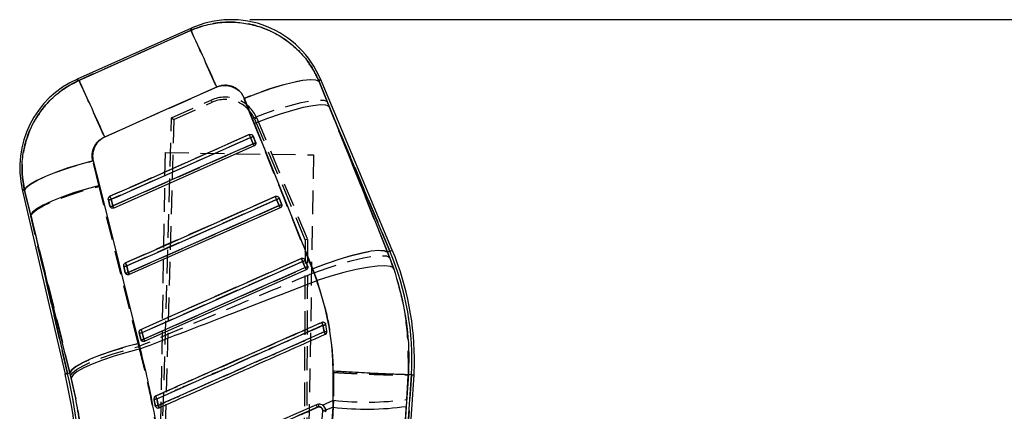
# Model space of a CAD drawing. Extents: x 75 to 757, y 20 to 569.
# Tile 33 of 49: x 230 to 335, y 527 to 569. Entities that reach past the tile are written whole.
import ezdxf

# ---------------------------------------------------------------- set-up
doc = ezdxf.new("R2010")
doc.units = 0
doc.header["$LTSCALE"] = 2
doc.linetypes.add('HIDDEN', pattern=[1.905, 1.27, -0.635])
doc.layers.get('0').update_dxf_attribs({"linetype": 'CONTINUOUS'})
doc.styles.add('SLDTEXTSTYLE0', font='TXT', dxfattribs={"width": 0.75})
doc.dimstyles.new('SLDDIMSTYLE0', dxfattribs={"dimtxt": 7, "dimasz": 6.604, "dimexe": 0, "dimexo": 0.0625, "dimgap": 1.75, "dimtad": 1, "dimdec": 0, "dimrnd": 1e-09, "dimzin": 12, "dimtxsty": 'SLDTEXTSTYLE0', "dimsah": 1, "dimcen": 0.09, "dimazin": 3, "dimtfac": 1, "dimtdec": 0, "dimtofl": 0, "dimtmove": 0, "dimatfit": 3, "dimtolj": 1, "dimtzin": 12})

# ---------------------------------------------------------------- blocks, each defined once
blk = doc.blocks.new('_D_6')
at = {"color": 179, "linetype": 'CONTINUOUS'}
for p, q in [((254.37, 568.87), (376.97, 568.87)), ((374.97, 568.87), (374.97, 322.73)), ((332.86, 322.73), (376.97, 322.73))]:
    blk.add_line(p, q, dxfattribs=at)
for points in [[(374.97, 568.87), (373.96, 562.26), (375.99, 562.26)], [(374.97, 322.73), (375.99, 329.33), (373.96, 329.33)]]:
    blk.add_solid(points, dxfattribs=at)
at = {"color": 179, "linetype": 'CONTINUOUS', "insert": (365.95, 413.38, 0.1), "char_height": 7, "attachment_point": 1, "rotation": 90, "style": 'SLDTEXTSTYLE0'}
blk.add_mtext('246', dxfattribs=at)

msp = doc.modelspace()

# ---------------------------------------------------------------- linework, layer by layer
at = {"color": 7, "linetype": 'CONTINUOUS'}
for p, q in [((248.152751, 567.966972), (235.897276, 562.496234)), ((269.608827, 544.207786), (261.918391, 562.521536)), ((261.788478, 562.255998), (262.861985, 559.574191)), ((254.871793, 557.767812), (253.792144, 560.446162)), ((262.861985, 559.574191), (269.116714, 544.001136)), ((269.358834, 544.102807), (262.861985, 559.574191)), ((261.130284, 542.198602), (254.871793, 557.767812)), ((254.459302, 556.249623), (254.733193, 555.597354)), ((254.720449, 556.416322), (254.994347, 555.764068)), ((254.836641, 555.368726), (239.827632, 548.716877)), ((254.994347, 555.764068), (255.004849, 555.734847)), ((237.635619, 553.761591), (238.291252, 551.120509)), ((238.291252, 551.120509), (242.490891, 534.23341)), ((230.031993, 550.703693), (234.612464, 530.950863)), ((230.946522, 547.960166), (230.287473, 550.599892)), ((257.503304, 549.789314), (257.777206, 549.13706)), ((239.408411, 548.924316), (239.245731, 549.625863)), ((239.432807, 548.857291), (239.408411, 548.924316)), ((239.724274, 548.945282), (239.561606, 549.646829)), ((257.619492, 548.741732), (241.480492, 541.589085)), ((257.242083, 549.622555), (257.515978, 548.970301)), ((257.777206, 549.13706), (257.787849, 549.107347)), ((235.140401, 531.073291), (230.946522, 547.960166)), ((230.946522, 547.960166), (234.876595, 531.012122)), ((269.358834, 544.102807), (269.116714, 544.001136)), ((269.116714, 544.001136), (269.747657, 542.30373)), ((241.061262, 541.796539), (240.898583, 542.498086)), ((241.377036, 541.81749), (241.214364, 542.519037)), ((260.024884, 542.995517), (260.298781, 542.343263)), ((260.286161, 543.162305), (260.560063, 542.510052)), ((260.560063, 542.510052), (260.570805, 542.480011)), ((241.085428, 541.729961), (241.061262, 541.796539)), ((260.402344, 542.114739), (243.133354, 534.461279)), ((261.585615, 540.958289), (261.130284, 542.198602)), ((262.488245, 536.248673), (262.476256, 536.291782)), ((262.622103, 535.531808), (262.488245, 536.248673)), ((242.714118, 534.668763), (242.551434, 535.370309)), ((243.029832, 534.689684), (242.867156, 535.39123)), ((242.490891, 534.23341), (242.635626, 533.639688)), ((242.738127, 534.602482), (242.714118, 534.668763)), ((234.876595, 531.012122), (235.140401, 531.073291)), ((235.268916, 530.550439), (235.140401, 531.073291)), ((263.281593, 527.401422), (263.289403, 531.253521)), ((267.88919, 472.035725), (271.944543, 530.849163)), ((268.106646, 479.131017), (271.673884, 530.86545)), ((271.333394, 530.885909), (271.112792, 527.492289)), ((271.333564, 530.885909), (271.333394, 530.885909)), ((271.673884, 530.86545), (271.333564, 530.885909)), ((271.673884, 530.86545), (271.944533, 530.849163)), ((244.26512, 527.559761), (244.287028, 527.49059)), ((262.177422, 527.014185), (262.173864, 526.951436)), ((262.486739, 526.911412), (262.490171, 526.974459)), ((263.281593, 527.401422), (262.488132, 527.079109)), ((262.490171, 526.974459), (262.488132, 527.079109)), ((271.112792, 527.492289), (268.106646, 479.131017))]:
    msp.add_line(p, q, dxfattribs=at)
at = {"color": 7, "linetype": 'HIDDEN'}
for p, q in [((238.812249, 556.307245), (250.787828, 561.650444)), ((262.642089, 560.097847), (261.7834, 562.245611)), ((246.004681, 558.362533), (250.252947, 560.261254)), ((250.252947, 560.261254), (250.353805, 560.035575)), ((253.731735, 560.437132), (254.594858, 558.291454)), ((246.248107, 558.199693), (250.353805, 560.035575)), ((262.642089, 560.097847), (269.358834, 544.102807)), ((269.104834, 543.996144), (262.642089, 560.097847)), ((243.449464, 469.359074), (246.004681, 558.362533)), ((246.248107, 558.199693), (243.735361, 469.35435)), ((246.004681, 558.362533), (246.248107, 558.199693)), ((254.594858, 558.291454), (261.058747, 542.190958)), ((255.107916, 558.339212), (254.879239, 558.243443)), ((254.879239, 558.243443), (260.292515, 545.30235)), ((255.107916, 558.339212), (260.546132, 545.352746)), ((254.735343, 555.597384), (254.461444, 556.249652)), ((254.994254, 555.764366), (254.720352, 556.41662)), ((254.836641, 555.368726), (254.735343, 555.597384)), ((255.001552, 555.745129), (254.994254, 555.764366)), ((245.308682, 554.655899), (243.891116, 468.667034)), ((245.308682, 554.655899), (261.176528, 554.394309)), ((261.176528, 554.394309), (259.758958, 468.405444)), ((238.255493, 551.033441), (237.580392, 553.756971)), ((242.432549, 534.228389), (238.255493, 551.033441)), ((230.285633, 550.600637), (230.965483, 547.878389)), ((257.777105, 549.137373), (257.503207, 549.789626)), ((239.245917, 549.625505), (239.408601, 548.923958)), ((239.408601, 548.923958), (239.438243, 548.847083)), ((239.563688, 549.647022), (239.726364, 548.945476)), ((257.518175, 548.970376), (257.244277, 549.622629)), ((257.784452, 549.118001), (257.777105, 549.137373)), ((234.876595, 531.012122), (230.965483, 547.878389)), ((230.965483, 547.878389), (235.140856, 531.073395)), ((260.292515, 545.30235), (259.93481, 469.087307)), ((260.546132, 545.352746), (260.22071, 469.082598)), ((260.546132, 545.352746), (260.292515, 545.30235)), ((269.358834, 544.102807), (269.104834, 543.996144)), ((269.325597, 543.436829), (269.104834, 543.996144)), ((240.898776, 542.497713), (241.061456, 541.796167)), ((241.216517, 542.519231), (241.379197, 541.817684)), ((260.301014, 542.343367), (260.027116, 542.995621)), ((260.559961, 542.510365), (260.286061, 543.162633)), ((260.567339, 542.490904), (260.559961, 542.510365)), ((241.061456, 541.796167), (241.091027, 541.719411)), ((261.058747, 542.190958), (261.218085, 541.782204)), ((262.066777, 536.466513), (262.097554, 536.474634)), ((242.551635, 535.369922), (242.714315, 534.668375)), ((242.869358, 535.391424), (243.032038, 534.689877)), ((242.515116, 533.892501), (242.432549, 534.228389)), ((242.714315, 534.668375), (242.743838, 534.591709)), ((234.876595, 531.012122), (235.140856, 531.073395)), ((235.140856, 531.073395), (235.214214, 530.777607)), ((263.334872, 531.1247), (263.340471, 528.149743)), ((271.673884, 530.86545), (268.139667, 479.609896)), ((271.163821, 528.238077), (271.334167, 530.885805)), ((244.29614, 527.472217), (244.265135, 527.559746)), ((262.145761, 527.621839), (263.340471, 528.149743)), ((261.736502, 527.441014), (261.607194, 527.40762))]:
    msp.add_line(p, q, dxfattribs=at)
at = {"color": 7, "linetype": 'HIDDEN', "flags": 128}
for points in [[(248.076721, 567.719776), (242.041144, 565.025423), (236.102178, 562.374194)], [(248.152751, 567.966972), (248.144023, 567.9386), (248.076721, 567.719776)], [(248.076721, 567.719776), (248.161703, 567.530085), (248.333681, 567.145501), (248.587991, 566.57641), (248.917765, 565.838237), (249.314077, 564.950932), (249.766208, 563.938503), (250.261928, 562.828321), (250.787824, 561.650444)], [(236.102178, 562.374194), (235.91997, 562.482719), (235.897276, 562.496234)], [(236.102178, 562.374194), (236.187156, 562.184532), (236.359074, 561.800082), (236.613284, 561.231245), (236.94292, 560.493384), (237.339064, 559.606452), (237.791009, 558.594454), (238.286536, 557.484705), (238.812249, 556.307245)], [(261.7834, 562.245611), (261.438634, 562.393893), (260.845953, 562.427867), (260.026002, 562.346328), (259.00734, 562.152151), (257.825449, 561.852072), (256.521493, 561.45655), (255.140893, 560.97937), (253.731735, 560.437132)], [(261.7834, 562.245611), (261.902809, 562.489692), (261.918391, 562.521536)], [(254.594858, 558.291454), (255.998481, 558.829759), (257.373977, 559.303705), (258.673863, 559.696947), (259.853258, 559.995909), (260.871441, 560.19025), (261.693265, 560.273279), (262.290352, 560.24212), (262.642089, 560.097847)], [(254.318349, 556.572441), (253.761578, 556.325678), (251.534499, 555.338655), (242.626182, 551.390563), (239.420566, 549.969871)], [(254.461444, 556.249652), (253.904677, 556.002889), (251.677602, 555.015851), (242.769297, 551.067729), (239.563688, 549.647022)], [(254.461444, 556.249652), (254.437588, 556.303475), (254.413798, 556.357149), (254.390969, 556.408663), (254.369962, 556.456048), (254.351571, 556.497533), (254.336483, 556.531567), (254.325266, 556.55684), (254.318349, 556.572441)], [(239.726364, 548.945476), (240.283135, 549.192239), (242.51021, 550.179262), (251.418512, 554.127384), (254.735343, 555.597384)], [(230.285633, 550.600637), (230.469368, 550.910551), (230.908501, 551.270817), (231.588467, 551.669497), (232.486721, 552.093376), (233.573466, 552.52837), (234.812673, 552.960087), (236.163243, 553.374205), (237.580392, 553.756971)], [(230.965483, 547.878389), (231.158595, 548.189272), (231.603901, 548.549895), (232.286795, 548.948441), (233.184877, 549.371843), (234.268676, 549.806182), (235.502634, 550.237242), (236.846268, 550.650839), (238.255493, 551.033441)], [(230.031993, 550.703693), (230.059985, 550.692324), (230.285633, 550.600637)], [(239.563688, 549.647022), (239.539831, 549.700845), (239.516042, 549.754534), (239.493209, 549.806033), (239.472202, 549.853433), (239.453807, 549.894918), (239.438712, 549.928967), (239.427491, 549.954254), (239.420566, 549.969871)], [(257.101196, 549.945433), (256.544426, 549.698685), (254.317346, 548.711662), (245.40903, 544.763569), (241.073422, 542.842064)], [(257.244277, 549.622629), (257.22042, 549.676467), (257.196631, 549.730141), (257.173802, 549.781639), (257.152799, 549.829025), (257.134407, 549.870525), (257.119324, 549.904559), (257.10811, 549.929846), (257.101196, 549.945433)], [(239.827632, 548.716877), (239.825777, 548.721079), (239.82026, 548.733536), (239.811245, 548.753906), (239.799003, 548.781533), (239.783905, 548.815627), (239.766403, 548.855115), (239.747028, 548.89885), (239.726364, 548.945476)], [(257.244277, 549.622629), (256.687506, 549.375881), (254.460431, 548.388843), (245.552122, 544.440735), (241.216517, 542.519231)], [(241.379197, 541.817684), (241.935964, 542.064432), (244.163043, 543.051455), (253.071352, 546.999563), (257.518175, 548.970376)], [(257.619492, 548.741732), (257.617633, 548.745919), (257.612109, 548.758392), (257.603086, 548.778761), (257.590837, 548.806403), (257.575735, 548.840497), (257.558226, 548.88), (257.538843, 548.923735), (257.518175, 548.970376)], [(261.058747, 542.190958), (262.462198, 542.729114), (263.837499, 543.202911), (265.13718, 543.595974), (266.31638, 543.894757), (267.334397, 544.088934), (268.156094, 544.171814), (268.753107, 544.140522), (269.104834, 543.996144)], [(261.218085, 541.782204), (262.635536, 542.294313), (264.024214, 542.742644), (265.335958, 543.111641), (266.525274, 543.38852), (267.550911, 543.563683), (268.377302, 543.631036), (268.975781, 543.58827), (269.325597, 543.436829)], [(241.216517, 542.519231), (241.192661, 542.573054), (241.168871, 542.626728), (241.146042, 542.678241), (241.125035, 542.725627), (241.106644, 542.767126), (241.091556, 542.801161), (241.080339, 542.826463), (241.073422, 542.842064)], [(259.884046, 543.31844), (259.327277, 543.071691), (257.100198, 542.084668), (248.191878, 538.136576), (242.726277, 535.714273)], [(260.027116, 542.995621), (259.470345, 542.748872), (257.243268, 541.761834), (248.334955, 537.813742), (242.869358, 535.391424)], [(243.032038, 534.689877), (243.588808, 534.936641), (245.815884, 535.923664), (254.7242, 539.871756), (260.301014, 542.343367)], [(259.884046, 543.31844), (259.890958, 543.302838), (259.902168, 543.277551), (259.917251, 543.243517), (259.935639, 543.202032), (259.956642, 543.154631), (259.979467, 543.103133), (260.003257, 543.049459), (260.027116, 542.995621)], [(260.301014, 542.343367), (260.321684, 542.296727), (260.341066, 542.252992), (260.358573, 542.213489), (260.373681, 542.179395), (260.385932, 542.151753), (260.394958, 542.131398), (260.400483, 542.118926), (260.402344, 542.114739)], [(241.480492, 541.589085), (241.478636, 541.593273), (241.473112, 541.605745), (241.464093, 541.6261), (241.451848, 541.653741), (241.436745, 541.68782), (241.41924, 541.727323), (241.399861, 541.771043), (241.379197, 541.817684)], [(242.726277, 535.714273), (242.733195, 535.698671), (242.744404, 535.673369), (242.759492, 535.639335), (242.77788, 535.597835), (242.798883, 535.550434), (242.821711, 535.498936), (242.845501, 535.445262), (242.869358, 535.391424)], [(235.140856, 531.073395), (235.334031, 531.384234), (235.779471, 531.744842), (236.462559, 532.143388), (237.360876, 532.566775), (238.444939, 533.001129), (239.679176, 533.43219), (241.023082, 533.845801), (242.432549, 534.228389)], [(235.214214, 530.777607), (235.40882, 531.08703), (235.855638, 531.444896), (236.540019, 531.839464), (237.439535, 532.257799), (238.524697, 532.686208), (239.75994, 533.110638), (241.104774, 533.517171), (242.515116, 533.892501)], [(243.032038, 534.689877), (243.052706, 534.643252), (243.072085, 534.599517), (243.08959, 534.560014), (243.104696, 534.525935), (243.116944, 534.498308), (243.125967, 534.477938), (243.131492, 534.465481), (243.133354, 534.461279)], [(234.876595, 531.012122), (234.761077, 530.98533), (234.678529, 530.966182), (234.628982, 530.954693), (234.612464, 530.950863)]]:
    msp.add_lwpolyline(points, dxfattribs=at)
at = {"color": 7, "linetype": 'CONTINUOUS', "flags": 128}
for points in [[(236.102905, 562.373761), (242.040149, 565.028001), (248.079154, 567.727689)], [(261.788478, 562.255998), (261.44885, 562.401031), (260.862709, 562.432591), (260.050335, 562.349592), (259.039841, 562.154893), (257.866196, 561.855246), (256.570015, 561.461021), (255.19615, 560.985837), (253.792144, 560.446162)], [(250.845722, 561.656777), (244.8049, 558.9615), (238.865859, 556.311641)], [(262.861985, 559.574191), (262.513801, 559.714426), (261.922283, 559.742663), (261.107675, 559.657965), (260.097859, 559.463207), (258.927391, 559.16505), (257.63633, 558.773715), (256.268866, 558.3026), (254.871793, 557.767812)], [(239.420149, 549.969856), (239.976908, 550.216604), (242.203939, 551.203613), (251.112062, 555.151645), (254.31792, 556.572456)], [(239.561606, 549.646829), (240.118361, 549.893592), (242.345377, 550.88063), (251.253455, 554.828767), (254.459302, 556.249623)], [(254.733193, 555.597354), (254.176437, 555.350606), (251.949418, 554.363568), (243.041343, 550.415445), (239.724274, 548.945282)], [(237.635619, 553.761591), (236.21089, 553.378675), (234.85177, 552.963976), (233.603723, 552.531366), (232.508491, 552.095298), (231.602705, 551.670377), (230.916663, 551.270817), (230.473309, 550.909955), (230.287473, 550.599892)], [(238.291252, 551.120509), (236.874006, 550.737758), (235.521409, 550.32355), (234.27825, 549.89158), (233.185693, 549.456168), (232.279915, 549.031724), (231.590907, 548.632298), (231.141481, 548.271139), (230.946522, 547.960166)], [(241.072989, 542.842049), (241.629749, 543.088813), (243.856776, 544.075806), (252.764884, 548.023824), (257.100757, 549.945448)], [(241.214364, 542.519037), (241.77112, 542.765785), (243.99814, 543.752808), (252.906218, 547.700901), (257.242083, 549.622555)], [(257.515978, 548.970301), (256.959222, 548.723553), (254.732202, 547.73653), (245.824124, 543.788452), (241.377036, 541.81749)], [(269.116714, 544.001136), (268.768573, 544.141699), (268.177296, 544.170369), (267.363103, 544.086147), (266.353834, 543.891911), (265.184003, 543.59432), (263.893615, 543.203537), (262.526795, 542.732928), (261.130284, 542.198602)], [(242.725837, 535.714258), (243.282593, 535.961006), (245.50962, 536.948014), (254.417717, 540.896002), (259.883601, 543.318454)], [(242.867156, 535.39123), (243.423912, 535.637994), (245.650932, 536.625002), (254.55901, 540.57305), (260.024884, 542.995517)], [(260.298781, 542.343263), (259.742025, 542.096515), (257.515005, 541.109491), (248.606927, 537.161444), (243.029832, 534.689684)], [(269.747657, 542.30373), (269.40543, 542.465542), (268.810272, 542.528946), (267.982829, 542.491753), (266.951799, 542.355243), (265.752948, 542.124171), (264.427861, 541.806538), (263.0225, 541.413371), (261.585615, 540.958289)], [(242.490891, 534.23341), (241.072822, 533.850674), (239.719301, 533.436451), (238.475188, 533.004467), (237.381719, 532.56904), (236.475128, 532.144595), (235.785465, 531.745214), (235.335588, 531.384129), (235.140401, 531.073291)], [(242.635626, 533.639688), (241.216003, 533.269856), (239.86084, 532.868181), (238.61495, 532.447938), (237.519543, 532.023032), (236.610844, 531.607513), (235.918905, 531.21512), (235.46661, 530.858834), (235.268916, 530.550439)]]:
    msp.add_lwpolyline(points, dxfattribs=at)
at = {"color": 8, "linetype": 'CONTINUOUS', "flags": 128}
for points in [[(248.079154, 567.727689), (248.144835, 567.941238), (248.152751, 567.966972)], [(235.897276, 562.496234), (235.920213, 562.48257), (236.102905, 562.373761)], [(261.918391, 562.521536), (261.904504, 562.493149), (261.788478, 562.255998)], [(230.287473, 550.599892), (230.060599, 550.692071), (230.031993, 550.703693)], [(269.358834, 544.102807), (269.468167, 544.148717), (269.546298, 544.18153), (269.593192, 544.201229), (269.608827, 544.207786)], [(234.612464, 530.950863), (234.628982, 530.954693), (234.678529, 530.966182), (234.761077, 530.98533), (234.876595, 531.012122)]]:
    msp.add_lwpolyline(points, dxfattribs=at)
at = {"color": 7, "linetype": 'CONTINUOUS'}
for centre, radius, start, end in [((252.372861, 558.513117), 10.353, 22.56848093, 114.38197914), ((-11.003547, 445.995581), 286.256096, 23.8314822, 25.16686533), ((240.117384, 553.042387), 10.353, 113.76857677, 193.35191614), ((-21.915617, 441.115016), 285.091636, 23.83278439, 25.17171306), ((273.27042, 564.680165), 20.613884, 203.16080236, 204.14039894), ((254.335124, 556.73206), 0.498163, 284.43452494, 320.66859569), ((254.609066, 556.0797), 0.498062, 284.43144014, 320.67484326), ((263.050342, 559.222898), 9.073012, 203.55295991, 205.13770758), ((258.371481, 558.076336), 20.612327, 203.15893979, 204.13918669), ((275.371446, 557.749925), 19.867762, 203.13015393, 204.14663243), ((257.117875, 550.105098), 0.498273, 284.43479716, 320.6720775), ((239.369515, 550.150902), 0.539434, 256.73410568, 290.86067585), ((239.532191, 549.449303), 0.539382, 256.73316235, 290.86188712), ((247.966084, 552.53729), 8.990548, 203.54889992, 205.14665154), ((257.391785, 549.452837), 0.498261, 284.43325796, 320.67213436), ((265.435259, 552.419073), 8.637652, 203.53266887, 205.19712055), ((241.521999, 532.413376), 30.191592, 357.06114418, 22.77883935), ((241.521999, 532.413376), 30.462731, 359.0555367, 22.77883935), ((241.022374, 543.022516), 0.538842, 256.71844297, 290.87318826), ((259.236192, 550.599201), 19.750325, 203.12638735, 204.14928324), ((277.418797, 550.797628), 19.063608, 203.09938587, 204.15881483), ((259.900568, 543.478301), 0.498533, 284.4398642, 320.66518135), ((260.174515, 542.825981), 0.498456, 284.43612637, 320.66780768), ((267.974736, 545.684139), 8.371484, 203.52056355, 205.23779789), ((241.185052, 542.320935), 0.538808, 256.71783849, 290.87397133), ((249.26156, 545.251118), 8.599739, 203.5326239, 205.20325542), ((299.085158, 552.585274), 40.375532, 203.53011121, 203.99661932), ((262.08996, 537.085971), 0.9272, 276.77264239, 295.43946648), ((242.675249, 535.894556), 0.538669, 256.71154383, 290.870747), ((260.269797, 543.197011), 19.073073, 203.09894988, 204.15814176), ((262.213778, 536.565262), 1.111196, 276.01206146, 291.55927832), ((295.830235, 550.219487), 36.607267, 203.77711127, 204.22040537), ((242.837931, 535.192973), 0.538633, 256.71086197, 290.87160727), ((250.705679, 538.031016), 8.371567, 203.52371636, 205.24007471), ((241.521999, 532.413376), 30.462731, 357.05661772, 359.0555367), ((176.782181, 517.540641), 59.364769, 359.05655614, 13.0555367), ((176.782181, 517.540641), 59.635908, 359.05696212, 13.0555367), ((244.12877, 529.531549), 1.263612, 270.10747099, 284.16174239), ((244.202304, 529.137994), 1.579482, 272.27923864, 283.47716166), ((301.970424, 553.867557), 62.955256, 203.6605339, 203.95518511), ((318.280264, 560.16146), 80.580766, 203.83222741, 204.03750023), ((248.747556, 521.780221), 14.037158, 23.61908151, 24.77146421), ((262.191994, 525.877971), 1.136308, 74.78694659, 90.73477439), ((266.842923, 557.978775), 30.784048, 263.35671795, 277.97285572)]:
    msp.add_arc(centre, radius, start, end, dxfattribs=at)
at = {"color": 7, "linetype": 'HIDDEN'}
for centre, radius, start, end in [((251.741953, 556.929678), 3.649177, 22.72199947, 114.08172298), ((251.741977, 556.931128), 3.400677, 22.69960966, 114.09206433), ((254.343181, 556.717258), 0.482329, 284.19318927, 321.44210956), ((254.616993, 556.065105), 0.482462, 284.19976078, 321.43944493), ((257.125929, 550.090363), 0.482474, 284.19919934, 321.44090909), ((239.369377, 550.159435), 0.548018, 256.98038582, 290.76714385), ((239.532058, 549.457852), 0.547982, 256.97976273, 290.76794805), ((257.399838, 549.438093), 0.482456, 284.19849267, 321.44161575), ((241.521999, 532.413376), 30.191592, 357.06114418, 22.77883935), ((241.022226, 543.031526), 0.547901, 256.97867903, 290.76957511), ((259.908743, 543.4634), 0.482524, 284.20074735, 321.44101455), ((260.182632, 542.811191), 0.482569, 284.20046042, 321.43626892), ((241.184906, 542.329979), 0.547901, 256.97867903, 290.76957511), ((213.542623, 514.709512), 53.178573, 23.80034829, 24.1502546), ((262.05084, 537.28302), 1.12303, 277.56780391, 292.92259422), ((262.18968, 536.188858), 0.3045, 11.32951318, 23.39266554), ((242.675114, 535.903493), 0.547673, 256.97004189, 290.77331529), ((262.1623, 536.863811), 1.409131, 276.81416736, 289.04451034), ((231.139371, 521.577203), 34.14212, 23.51846967, 24.00106341), ((242.837794, 535.201947), 0.547673, 256.97004189, 290.77331529), ((176.782181, 517.540641), 59.635908, 359.05696212, 13.0555367), ((244.112227, 529.623019), 1.355242, 270.80056059, 283.9355651), ((244.177334, 529.27371), 1.716211, 272.93250476, 283.26047799), ((206.492207, 511.589179), 41.466098, 23.77740539, 24.22355203), ((219.249675, 516.314346), 27.723795, 23.43005028, 24.02857064), ((247.860005, 521.389511), 15.00676, 23.64237195, 24.70608609), ((264.600063, 527.755805), 2.880811, 180.71167333, 186.27333408), ((266.906196, 558.833128), 30.889877, 263.37137375, 277.92243394), ((262.191894, 525.882918), 1.131588, 74.71711293, 90.75043246)]:
    msp.add_arc(centre, radius, start, end, dxfattribs=at)
for points, knots in [([(261.7834, 562.245611), (261.768582, 562.280418), (261.515704, 562.874404), (260.910597, 563.980782), (259.775699, 565.41138), (258.408696, 566.613455), (256.728833, 567.644835), (254.90782, 568.312299), (253.040839, 568.611092), (251.345745, 568.602757), (249.663449, 568.32982), (248.605631, 567.923124), (248.076721, 567.719776)], [0, 0, 0, 0, 0.0069125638, 0.1179640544, 0.2290149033, 0.3389211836, 0.4488266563, 0.587595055, 0.6903339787, 0.7930729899, 0.8965363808, 1, 1, 1, 1]), ([(236.102178, 562.374194), (235.541483, 562.085418), (234.477859, 561.537618), (233.123359, 560.398709), (231.951468, 559.066541), (231.024745, 557.527767), (230.379031, 555.837227), (230.036299, 554.114426), (229.973322, 552.344026), (230.181529, 551.18177), (230.285633, 550.600637)], [0, 0, 0, 0, 0.1328494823, 0.2520122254, 0.3711751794, 0.5063237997, 0.6288588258, 0.7513950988, 0.8756963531, 1, 1, 1, 1]), ([(250.787824, 561.650444), (250.789132, 561.651026), (251.011762, 561.749966), (251.492124, 561.874313), (252.150196, 561.819355), (252.773843, 561.581336), (253.352676, 561.155177), (253.603203, 560.680607), (253.731735, 560.437132)], [0, 0, 0, 0, 0.00120284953, 0.2046371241, 0.40804742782, 0.54667885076, 0.76742605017, 1, 1, 1, 1]), ([(237.580392, 553.756971), (237.578793, 553.763525), (237.518322, 554.011317), (237.48262, 554.524781), (237.655171, 555.152264), (237.978853, 555.695684), (238.353558, 556.071476), (238.691144, 556.244997), (238.812249, 556.307245)], [0, 0, 0, 0, 0.0066600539, 0.2518148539, 0.4971860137, 0.6319861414, 0.8679804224, 1, 1, 1, 1]), ([(271.334532, 530.885849), (271.335925, 532.577753), (271.338374, 535.552951), (270.571852, 539.777144), (269.743503, 542.209628), (269.325597, 543.436829)], [0, 0, 0, 0, 0.3951355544, 0.6948426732, 1, 1, 1, 1]), ([(261.218085, 541.782204), (258.601153, 540.674558), (252.369993, 538.037148), (246.132827, 535.413995), (242.515116, 533.892501)], [0, 0, 0, 0, 0.4199752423, 1, 1, 1, 1]), ([(261.218085, 541.782204), (261.581694, 540.745223), (262.314468, 538.655412), (263.09497, 535.077293), (263.249183, 532.536502), (263.334872, 531.1247)], [0, 0, 0, 0, 0.3044239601, 0.6135003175, 1, 1, 1, 1]), ([(244.307279, 528.602634), (244.492307, 528.684566), (245.419798, 529.095267), (249.317175, 530.82097), (255.051976, 533.360339), (260.044307, 535.570958), (262.066777, 536.466513)], [0, 0, 0, 0, 0.0312556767, 0.1566758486, 0.6583564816, 1, 1, 1, 1]), ([(262.198742, 536.169771), (262.013119, 536.087596), (261.085001, 535.676721), (257.186906, 533.951045), (252.360201, 531.814332), (247.368269, 529.60452), (245.346326, 528.709479), (244.43861, 528.307665)], [0, 0, 0, 0, 0.0313551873, 0.1567762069, 0.6584604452, 0.8466717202, 1, 1, 1, 1]), ([(262.329492, 535.464634), (262.303687, 535.611229), (262.262229, 535.846744), (262.216142, 536.081238), (262.198742, 536.169771)], [0, 0, 0, 0, 0.6224457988, 1, 1, 1, 1]), ([(262.393994, 536.408607), (262.407058, 536.397887), (262.439727, 536.371079), (262.458116, 536.332752), (262.469151, 536.309753)], [0, 0, 0, 0, 0.3999161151, 1, 1, 1, 1]), ([(244.570996, 527.603258), (244.756621, 527.685428), (245.684747, 528.096278), (249.582885, 529.821841), (254.40788, 531.957794), (259.399241, 534.167431), (261.420621, 535.062282), (262.329492, 535.464634)], [0, 0, 0, 0, 0.0313580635, 0.1567904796, 0.6585206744, 0.8464608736, 1, 1, 1, 1]), ([(245.013218, 520.051886), (244.891255, 521.206181), (244.647334, 523.514718), (244.087282, 526.992481), (243.394316, 530.46862), (242.808181, 532.751214), (242.515116, 533.892501)], [0, 0, 0, 0, 0.2468896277, 0.4937675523, 0.746885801, 1, 1, 1, 1]), ([(235.214214, 530.777607), (235.405712, 529.945682), (235.788714, 528.281808), (236.214229, 525.690745), (236.52907, 523.046141), (236.624041, 521.260803), (236.671529, 520.368088)], [0, 0, 0, 0, 0.2458329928, 0.4916727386, 0.7458235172, 1, 1, 1, 1]), ([(263.334872, 531.1247), (263.38149, 531.122108), (263.713128, 531.103668), (264.499176, 531.061453), (265.672296, 531.002919), (266.944948, 530.945938), (268.110982, 530.900808), (269.141759, 530.868475), (270.003321, 530.850356), (270.672891, 530.846805), (271.144482, 530.857311), (271.270939, 530.876307), (271.334167, 530.885805)], [0, 0, 0, 0, 0.0117321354, 0.0834601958, 0.1980319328, 0.312603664, 0.427171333, 0.5417390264, 0.6563042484, 0.7708694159, 0.88543471, 1, 1, 1, 1]), ([(244.265135, 527.559746), (244.227762, 527.757278), (244.18309, 527.993386), (244.138455, 528.229356), (244.131162, 528.267909)], [0, 0, 0, 0, 0.8366190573, 1, 1, 1, 1]), ([(244.43861, 528.307665), (244.463999, 528.172571), (244.508114, 527.937828), (244.552257, 527.702959), (244.570996, 527.603258)], [0, 0, 0, 0, 0.5755021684, 1, 1, 1, 1]), ([(263.340471, 528.149743), (262.596554, 516.728522), (261.541267, 500.526888), (260.448609, 484.326195), (260.126212, 479.546059)], [0, 0, 0, 0, 0.7049424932, 1, 1, 1, 1]), ([(268.139667, 479.609896), (268.437448, 484.393305), (269.446578, 500.603527), (270.453809, 516.812292), (271.163821, 528.238077)], [0, 0, 0, 0, 0.2950859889, 1, 1, 1, 1]), ([(245.970342, 520.47487), (250.181994, 522.335759), (255.437372, 524.657811), (260.692772, 526.979853), (261.736502, 527.441014)], [0, 0, 0, 0, 0.8013984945, 1, 1, 1, 1]), ([(261.607194, 527.40762), (259.012119, 526.258299), (253.821971, 523.959658), (248.631765, 521.661192), (246.036663, 520.511959)], [0, 0, 0, 0, 0.5000002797, 1, 1, 1, 1]), ([(259.435702, 476.664264), (259.893262, 485.056413), (260.808381, 501.840651), (261.720844, 518.623176), (262.177074, 527.014409)], [0, 0, 0, 0, 0.5000017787, 1, 1, 1, 1]), ([(262.177074, 527.014409), (262.174549, 527.063801), (262.169676, 527.159155), (262.1013, 527.285935), (262.001055, 527.380377), (261.87393, 527.43942), (261.782312, 527.440483), (261.736502, 527.441014)], [0, 0, 0, 0, 0.2123916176, 0.4100341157, 0.607015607, 0.8035028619, 1, 1, 1, 1]), ([(262.433621, 527.292807), (262.458944, 527.216286), (262.493417, 527.112116), (262.490846, 527.003355), (262.490164, 526.974488)], [0, 0, 0, 0, 0.7345810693, 1, 1, 1, 1])]:
    msp.add_open_spline(points, degree=3, knots=knots, dxfattribs=at)
at = {"color": 7, "linetype": 'CONTINUOUS'}
for points, knots in [([(248.079154, 567.727689), (248.279655, 567.81165), (249.006922, 568.116197), (250.327288, 568.471415), (252.02745, 568.652245), (253.724583, 568.544103), (255.444576, 568.152825), (257.095776, 567.456823), (258.617308, 566.467336), (259.917122, 565.266036), (261.014808, 563.860387), (261.530588, 562.790794), (261.788478, 562.255998)], [0, 0, 0, 0, 0.0397524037, 0.1441913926, 0.2486298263, 0.351138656, 0.4536477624, 0.5697092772, 0.6766525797, 0.7835972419, 0.8917985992, 1, 1, 1, 1]), ([(230.287473, 550.599892), (230.194572, 551.095866), (229.990491, 552.185399), (230.016755, 553.907159), (230.36389, 555.859703), (231.088174, 557.675551), (232.121151, 559.276088), (233.262503, 560.533087), (234.590402, 561.601889), (235.598738, 562.116471), (236.102905, 562.373761)], [0, 0, 0, 0, 0.1063104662, 0.2335376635, 0.3607633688, 0.5233604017, 0.642349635, 0.7613373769, 0.8806688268, 1, 1, 1, 1]), ([(253.792144, 560.446162), (253.789839, 560.451822), (253.692718, 560.69039), (253.417923, 561.132241), (252.906854, 561.541521), (252.325331, 561.793825), (251.697215, 561.888226), (251.158981, 561.789047), (250.889074, 561.675082), (250.845722, 561.656777)], [0, 0, 0, 0, 0.00521467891, 0.21978557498, 0.43465093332, 0.55071824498, 0.75391128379, 0.96047374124, 1, 1, 1, 1]), ([(238.865859, 556.311641), (238.651533, 556.193864), (238.436211, 556.07554), (238.083552, 555.742649), (237.829042, 555.40856), (237.589131, 554.780927), (237.540739, 554.231942), (237.613886, 553.869331), (237.635619, 553.761591)], [0, 0, 0, 0, 0.2351558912, 0.2362484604, 0.4723342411, 0.6352452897, 0.8916226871, 1, 1, 1, 1]), ([(254.31792, 556.572456), (254.32401, 556.575012), (254.361519, 556.590756), (254.436698, 556.604524), (254.539308, 556.589553), (254.630423, 556.54147), (254.690363, 556.478371), (254.71274, 556.432221), (254.720449, 556.416322)], [0, 0, 0, 0, 0.0410658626, 0.2529512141, 0.4648451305, 0.6767405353, 0.8886307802, 1, 1, 1, 1]), ([(255.004849, 555.734847), (255.01153, 555.700742), (255.024894, 555.632526), (255.000044, 555.52892), (254.944559, 555.440208), (254.88283, 555.390647), (254.844321, 555.37237), (254.836641, 555.368726)], [0, 0, 0, 0, 0.2374779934, 0.4749917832, 0.7104389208, 0.9422526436, 1, 1, 1, 1]), ([(239.245731, 549.625863), (239.243805, 549.63552), (239.235313, 549.678093), (239.239286, 549.75706), (239.27777, 549.852374), (239.341216, 549.927148), (239.395753, 549.956656), (239.420149, 549.969856)], [0, 0, 0, 0, 0.0715047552, 0.3152296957, 0.5589772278, 0.8027119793, 1, 1, 1, 1]), ([(257.100757, 549.945448), (257.107007, 549.948067), (257.144686, 549.963858), (257.220066, 549.977534), (257.322648, 549.962375), (257.413679, 549.914143), (257.473397, 549.851075), (257.495676, 549.805067), (257.503304, 549.789314)], [0, 0, 0, 0, 0.0421413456, 0.2540262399, 0.4659160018, 0.6778016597, 0.8896754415, 1, 1, 1, 1]), ([(239.827632, 548.716877), (239.79539, 548.706184), (239.73091, 548.684799), (239.627636, 548.695011), (239.534008, 548.736142), (239.468616, 548.795536), (239.442209, 548.841077), (239.432807, 548.857291)], [0, 0, 0, 0, 0.21780239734, 0.43556624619, 0.65469787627, 0.87706054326, 1, 1, 1, 1]), ([(257.787849, 549.107347), (257.794474, 549.073232), (257.807724, 549.004994), (257.782694, 548.901427), (257.727057, 548.812804), (257.665373, 548.763477), (257.627015, 548.745298), (257.619492, 548.741732)], [0, 0, 0, 0, 0.2377489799, 0.4755660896, 0.711308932, 0.9433780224, 1, 1, 1, 1]), ([(240.898583, 542.498086), (240.896627, 542.507921), (240.888125, 542.550679), (240.892246, 542.629824), (240.930921, 542.725057), (240.99437, 542.799566), (241.048753, 542.828953), (241.072989, 542.842049)], [0, 0, 0, 0, 0.0728141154, 0.316566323, 0.5602829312, 0.8040327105, 1, 1, 1, 1]), ([(259.883601, 543.318454), (259.889961, 543.321111), (259.927766, 543.336901), (260.003266, 543.350553), (260.105836, 543.335256), (260.196808, 543.286922), (260.256377, 543.223874), (260.278588, 543.17796), (260.286161, 543.162305)], [0, 0, 0, 0, 0.0428587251, 0.2547456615, 0.4666306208, 0.6785153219, 0.8903860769, 1, 1, 1, 1]), ([(260.570805, 542.480011), (260.577388, 542.445889), (260.590556, 542.377631), (260.565411, 542.274089), (260.509658, 542.185537), (260.44802, 542.136352), (260.40976, 542.118248), (260.402344, 542.114739)], [0, 0, 0, 0, 0.2379418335, 0.4759775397, 0.7118912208, 0.9441565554, 1, 1, 1, 1]), ([(269.747657, 542.30373), (270.17745, 540.81787), (271.048691, 537.805863), (271.417963, 533.922696), (271.353596, 531.606699), (271.333564, 530.885909)], [0, 0, 0, 0, 0.4014108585, 0.813705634, 1, 1, 1, 1]), ([(241.480492, 541.589085), (241.448249, 541.578386), (241.383774, 541.55699), (241.280493, 541.567202), (241.186879, 541.608352), (241.12134, 541.667855), (241.0949, 541.71358), (241.085428, 541.729961)], [0, 0, 0, 0, 0.2175629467, 0.4350673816, 0.6539635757, 0.8760330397, 1, 1, 1, 1]), ([(242.635626, 533.639688), (245.507987, 534.747301), (251.825914, 537.183558), (258.141388, 539.626176), (261.585615, 540.958289)], [0, 0, 0, 0, 0.4546367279, 1, 1, 1, 1]), ([(263.289403, 531.253521), (263.270231, 531.840437), (263.207115, 533.772649), (262.755459, 537.071188), (261.978533, 539.652719), (261.585615, 540.958289)], [0, 0, 0, 0, 0.1773842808, 0.5839744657, 1, 1, 1, 1]), ([(262.066835, 536.466111), (261.884508, 536.385376), (260.959718, 535.975876), (257.06502, 534.251433), (251.327501, 531.710934), (246.33242, 529.499244), (244.307234, 528.602545)], [0, 0, 0, 0, 0.0307994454, 0.1562196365, 0.6579009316, 1, 1, 1, 1]), ([(244.437925, 528.306339), (247.419069, 529.625391), (252.45458, 531.853429), (258.375033, 534.473073), (261.314345, 535.773663), (262.199304, 536.165241)], [0, 0, 0, 0, 0.5035309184, 0.8505244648, 1, 1, 1, 1]), ([(262.476256, 536.291782), (262.461559, 536.322744), (262.432166, 536.384669), (262.352033, 536.452483), (262.256176, 536.490839), (262.155763, 536.496702), (262.095077, 536.475826), (262.066835, 536.466111)], [0, 0, 0, 0, 0.2053152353, 0.4106399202, 0.615954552, 0.8212728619, 1, 1, 1, 1]), ([(262.199304, 536.165241), (262.216426, 536.078218), (262.262553, 535.843773), (262.304062, 535.608267), (262.330163, 535.460178)], [0, 0, 0, 0, 0.3711906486, 1, 1, 1, 1]), ([(242.551434, 535.370309), (242.549459, 535.380258), (242.540946, 535.423134), (242.545189, 535.502399), (242.583961, 535.597597), (242.64743, 535.671924), (242.701708, 535.70123), (242.725837, 535.714258)], [0, 0, 0, 0, 0.07365195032, 0.31742050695, 0.56117497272, 0.80491577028, 1, 1, 1, 1]), ([(262.330163, 535.460178), (259.347847, 534.140574), (254.310427, 531.911633), (248.390509, 529.292241), (245.452902, 527.99247), (244.570415, 527.602006)], [0, 0, 0, 0, 0.5037779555, 0.850929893, 1, 1, 1, 1]), ([(244.687538, 527.338136), (246.214645, 528.014346), (249.268857, 529.366765), (255.188139, 531.987847), (259.580297, 533.93275), (262.445356, 535.201434)], [0, 0, 0, 0, 0.2579885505, 0.5159768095, 1, 1, 1, 1]), ([(262.445356, 535.201434), (262.475291, 535.21835), (262.535161, 535.252182), (262.596705, 535.336787), (262.629979, 535.433536), (262.624671, 535.499767), (262.622103, 535.531808)], [0, 0, 0, 0, 0.2538679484, 0.5077351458, 0.7618546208, 1, 1, 1, 1]), ([(243.133354, 534.461279), (243.101112, 534.450585), (243.036634, 534.429201), (242.93336, 534.439413), (242.839732, 534.480542), (242.774116, 534.540144), (242.747647, 534.585993), (242.738127, 534.602482)], [0, 0, 0, 0, 0.217389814, 0.434734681, 0.653440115, 0.8753578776, 1, 1, 1, 1]), ([(242.635626, 533.639688), (242.909674, 532.539041), (243.457774, 530.337731), (244.118368, 526.933364), (244.660362, 523.470287), (244.896045, 521.133483), (245.013888, 519.965057)], [0, 0, 0, 0, 0.2468872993, 0.4937779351, 0.7468837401, 1, 1, 1, 1]), ([(271.333394, 530.885909), (271.270641, 530.883508), (271.145136, 530.878705), (270.674927, 530.888888), (270.006659, 530.911953), (269.146277, 530.947825), (268.116527, 530.995672), (266.951342, 531.053618), (265.679311, 531.120352), (264.489315, 531.18549), (263.685318, 531.230816), (263.336038, 531.250846), (263.289403, 531.253521)], [0, 0, 0, 0, 0.11405875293, 0.22811743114, 0.34217604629, 0.45623462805, 0.57029576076, 0.68435683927, 0.7984217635, 0.9124869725, 0.9883154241, 1, 1, 1, 1]), ([(236.677762, 520.292554), (236.634135, 521.143623), (236.546884, 522.845693), (236.25267, 525.423534), (235.842888, 528.007072), (235.460238, 529.702658), (235.268916, 530.550439)], [0, 0, 0, 0, 0.2460095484, 0.4919998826, 0.7460035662, 1, 1, 1, 1]), ([(244.307234, 528.602545), (244.278886, 528.586714), (244.220532, 528.554127), (244.157985, 528.472099), (244.124019, 528.374249), (244.124564, 528.303489), (244.130944, 528.268996), (244.13114, 528.267939)], [0, 0, 0, 0, 0.2376027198, 0.4891013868, 0.7405786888, 0.9920461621, 1, 1, 1, 1]), ([(244.13114, 528.267939), (244.16802, 528.073009), (244.212672, 527.837004), (244.257345, 527.60086), (244.26512, 527.559761)], [0, 0, 0, 0, 0.8259588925, 1, 1, 1, 1]), ([(244.570415, 527.602006), (244.551596, 527.702051), (244.507418, 527.936901), (244.463268, 528.171613), (244.437925, 528.306339)], [0, 0, 0, 0, 0.4259946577, 1, 1, 1, 1]), ([(261.493103, 527.66179), (258.898108, 526.51219), (253.708119, 524.21299), (248.518102, 521.91391), (245.923094, 520.76437)], [0, 0, 0, 0, 0.49999998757, 1, 1, 1, 1]), ([(262.437261, 527.284194), (262.433532, 527.292878), (262.39833, 527.374849), (262.299982, 527.516931), (262.103202, 527.660838), (261.870307, 527.730185), (261.657954, 527.723196), (261.538157, 527.678572), (261.493103, 527.66179)], [0, 0, 0, 0, 0.0251765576, 0.237666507, 0.4499198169, 0.6616001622, 0.8727315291, 1, 1, 1, 1]), ([(244.287028, 527.49059), (244.30427, 527.460792), (244.338753, 527.401195), (244.424415, 527.339814), (244.523361, 527.309143), (244.615318, 527.311426), (244.667463, 527.330712), (244.687538, 527.338136)], [0, 0, 0, 0, 0.21635054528, 0.43270499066, 0.64888679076, 0.86483044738, 1, 1, 1, 1]), ([(246.037136, 520.511378), (248.632424, 521.660156), (253.823001, 523.957713), (259.013541, 526.255416), (261.608812, 527.404268)], [0, 0, 0, 0, 0.4999997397, 1, 1, 1, 1]), ([(260.089591, 479.065258), (260.14505, 479.884474), (261.235771, 495.995906), (262.285366, 512.108296), (263.281593, 527.401422)], [0, 0, 0, 0, 0.0508468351, 1, 1, 1, 1]), ([(261.608812, 527.404268), (261.654159, 527.419078), (261.743155, 527.448143), (261.8842, 527.431609), (262.009908, 527.373461), (262.108241, 527.276068), (262.171644, 527.151363), (262.175496, 527.059916), (262.177422, 527.014185)], [0, 0, 0, 0, 0.171948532, 0.3374576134, 0.5031222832, 0.6688226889, 0.8343860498, 1, 1, 1, 1]), ([(262.488132, 527.079109), (262.483915, 527.111753), (262.474839, 527.182022), (262.450365, 527.248564), (262.437261, 527.284194)], [0, 0, 0, 0, 0.46454839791, 1, 1, 1, 1])]:
    msp.add_open_spline(points, degree=3, knots=knots, dxfattribs=at)

# ---------------------------------------------------------------- dimensions: what is measured, and where the dimension line sits
at = {"color": 179, "linetype": 'CONTINUOUS'}
dim = msp.add_linear_dim(base=(374.974857, 322.728683), p1=(252.372861, 568.866117), p2=(330.85704, 322.728683), angle=90, dimstyle='SLDDIMSTYLE0', dxfattribs=at)
dim.commit()
dim.dimension.update_dxf_attribs({"geometry": '_D_6', "text_midpoint": (374.974857, 423.981347), "dimtype": 160})

doc.saveas('drawing.dxf')
